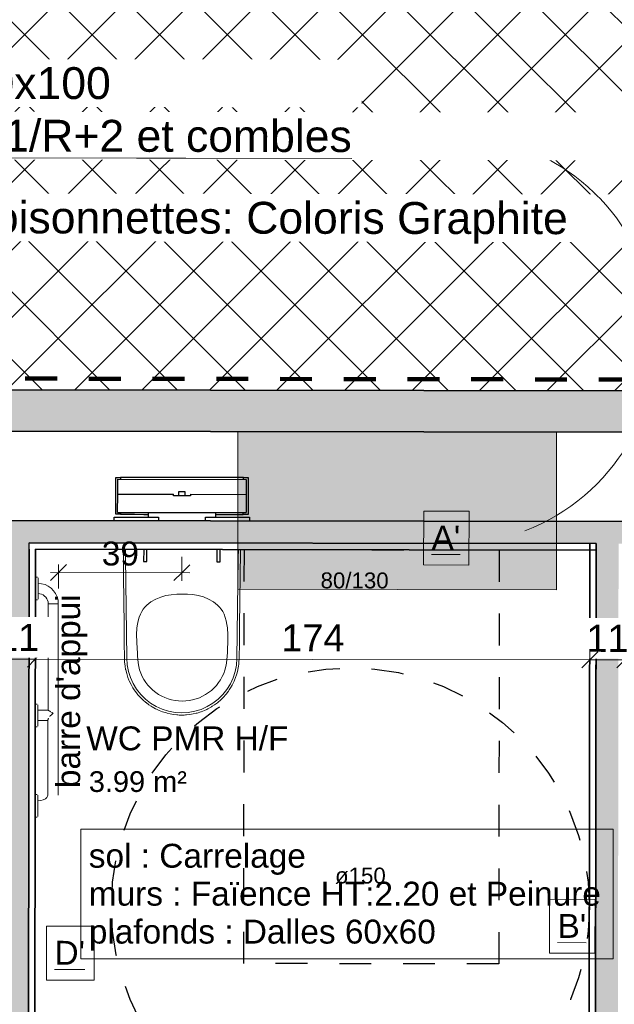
# Model space of a CAD drawing. Header units: metres. Extents: x 107 to 154, y -7 to 138.
# Tile 14 of 62: x 111.25 to 113.11, y 109.7 to 112.79. Entities that reach past the tile are written whole.
import ezdxf

# ---------------------------------------------------------------- set-up
doc = ezdxf.new("R2010")
doc.units = ezdxf.units.M
doc.linetypes.add('Caché', pattern=[0.003, 0.002, -0.001])
doc.linetypes.add('Centre', pattern=[0.0125, 0.0025, -0.001875, 0.00625, -0.001875])
for name, color, linetype, lineweight in [('A-ANNO-DIMS', 7, 'Continuous', 20), ('A-ANNO-DIMS-50', 7, 'Continuous', 20), ('A-AREA-IDEN', 7, 'Continuous', 20), ('A-DETL-GENF', 7, 'Continuous', 18), ('A-DETL-THIN', 7, 'Continuous', 18), ('A-FLOR-HRAL', 7, 'Continuous', 18), ('A-GENM', 7, 'Continuous', 18), ('A-WALL', 7, 'Continuous', 18), ('G-ANNO-TEXT', 7, 'Continuous', 20), ('G-IMPT', 7, 'Continuous', 18), ('I-WALL', 7, 'Continuous', 18), ('P-SANR-FIXT', 7, 'Continuous', 18)]:
    doc.layers.add(name, color=color, linetype=linetype, lineweight=lineweight)
doc.layers.add('A-DETL', color=7, linetype='Continuous', lineweight=18, true_color=0x00a600)
doc.layers.add('A-WALL-PATT', color=7, linetype='Continuous', true_color=0x2a2a2a)
doc.styles.add('Arial_3', font='arial.ttf', dxfattribs={"height": 0.065})
doc.styles.add('Arial_4', font='arial.ttf', dxfattribs={"height": 0.075})
doc.styles.add('Arial_5', font='arial.ttf', dxfattribs={"height": 0.085})
doc.styles.add('Arial_6', font='arial.ttf', dxfattribs={"height": 0.1})
doc.styles.add('Arial_8', font='arial.ttf', dxfattribs={"height": 0.05})
doc.styles.add('Arial_B', font='arial.ttf', dxfattribs={"height": 0.1})
doc.dimstyles.new('GRZRIG_Cotes_linéaires_-Arial_1_5_PMR', dxfattribs={"dimscale": 0.3048, "dimtxt": 0.076519, "dimasz": 0.164042, "dimexe": 0.082021, "dimexo": 0.0625, "dimgap": 8.2021e-05, "dimtad": 1, "dimdec": 0, "dimlfac": 100, "dimzin": 0, "dimdsep": 46, "dimtxsty": 'Arial_4', "dimblk1": 'OBLIQUE', "dimblk2": 'OBLIQUE', "dimsah": 1, "dimcen": 0.09, "dimdle": 0.082021, "dimazin": 0, "dimtfac": 1, "dimtdec": 4, "dimtix": 1, "dimtmove": 0, "dimatfit": 3, "dimfxl": 0.164042, "dimfxlon": 1, "dimtvp": 1, "dimtolj": 1, "dimtzin": 0, "dimarcsym": 2})
doc.dimstyles.new('GRZRIG_Cotes_linéaires_-Arial_1_7_op', dxfattribs={"dimscale": 0.3048, "dimtxt": 0.086722, "dimasz": 0.164042, "dimexe": 0.082021, "dimexo": 0.0625, "dimgap": 8.2021e-05, "dimtad": 1, "dimdec": 0, "dimlfac": 100, "dimzin": 0, "dimdsep": 46, "dimtxsty": 'Arial_5', "dimblk1": 'OBLIQUE', "dimblk2": 'OBLIQUE', "dimsah": 1, "dimcen": 0.09, "dimdle": 0.082021, "dimazin": 0, "dimtfac": 1, "dimtdec": 4, "dimtix": 1, "dimtmove": 0, "dimatfit": 3, "dimfxl": 0.164042, "dimfxlon": 1, "dimtvp": 1, "dimtfill": 1, "dimtolj": 1, "dimtzin": 0, "dimarcsym": 2})

# ---------------------------------------------------------------- blocks, each defined once
blk = doc.blocks.new('Type de main courante - Main courante_Interne_-V12-DCE-R-1 Proj 50')
at = {"layer": 'A-FLOR-HRAL'}
for p, q in [((157.9475, 5.6961), (157.9267, 5.6744)), ((157.9475, 5.6961), (159.5514, 4.163)), ((157.9267, 5.6744), (159.5408, 4.1316)), ((159.5408, 4.1316), (159.5514, 4.163))]:
    blk.add_line(p, q, dxfattribs=at)
blk = doc.blocks.new('400_74_Geberit_duofix_H112_sigma_12cm_adjustable_8cm - 400_74_Geberit_Duofix_H112_Sigma_12_cm_adjustable_8_cm-V48-DCE-R-1 Proj 50')
at = {"layer": 'P-SANR-FIXT', "lineweight": 25}
for p, q in [((-0.208, 0.1645), (-0.1975, 0.1645)), ((-0.208, 0.0485), (-0.208, 0.1645)), ((-0.2018, 0.1115), (-0.2018, 0.1585)), ((-0.2018, 0.1585), (0.2018, 0.1585)), ((-0.1975, 0.1645), (-0.1925, 0.1645)), ((-0.1925, 0.1645), (-0.1925, 0.1585)), ((-0.1892, 0.1645), (-0.1925, 0.1645)), ((-0.1492, 0.1645), (-0.1892, 0.1645)), ((0.1492, 0.1645), (-0.1492, 0.1645)), ((0.1892, 0.1645), (0.1492, 0.1645)), ((0.1925, 0.1645), (0.1892, 0.1645)), ((0.1925, 0.1585), (0.1925, 0.1645)), ((0.1925, 0.1645), (0.1975, 0.1645)), ((0.1975, 0.1645), (0.208, 0.1645)), ((0.2018, 0.1585), (0.2018, 0.1115)), ((0.208, 0.1645), (0.208, 0.0485)), ((-0.2018, 0.0545), (-0.2018, 0.1115)), ((-0.2018, 0.1115), (-0.0265, 0.1115)), ((-0.0265, 0.1065), (-0.0265, 0.1115)), ((0.0265, 0.1065), (-0.0265, 0.1065)), ((-0.0105, 0.119), (-0.0105, 0.1065)), ((0.0105, 0.119), (-0.0105, 0.119)), ((0.0105, 0.1065), (0.0105, 0.119)), ((0.0265, 0.1115), (0.2018, 0.1115)), ((0.0265, 0.1115), (0.0265, 0.1065)), ((0.2018, 0.1115), (0.2018, 0.0545)), ((-0.2125, 0.0286), (-0.2125, 0.04)), ((-0.2125, 0.04), (-0.0735, 0.04)), ((-0.1975, 0.0485), (-0.208, 0.0485)), ((-0.2018, 0.0545), (0.2018, 0.0545)), ((-0.1925, 0.0485), (-0.1975, 0.0485)), ((-0.1925, 0.0545), (-0.1925, 0.0485)), ((-0.1925, 0.0485), (-0.1892, 0.0485)), ((-0.1892, 0.0485), (-0.1492, 0.0485)), ((-0.1492, 0.0485), (-0.106, 0.0485)), ((-0.12, 0.0465), (-0.12, 0.0485)), ((-0.106, 0.0465), (-0.12, 0.0465)), ((-0.106, 0.0545), (-0.106, 0.04)), ((-0.0735, 0.04), (-0.0735, 0.0285)), ((0.0735, 0.04), (0.2125, 0.04)), ((0.0735, 0.0285), (0.0735, 0.04)), ((0.106, 0.04), (0.106, 0.0545)), ((0.106, 0.0485), (0.1492, 0.0485)), ((0.1492, 0.0485), (0.1892, 0.0485)), ((0.1892, 0.0485), (0.1925, 0.0485)), ((0.1925, 0.0485), (0.1925, 0.0545)), ((0.1975, 0.0485), (0.1925, 0.0485)), ((0.208, 0.0485), (0.1975, 0.0485)), ((0.2125, 0.04), (0.2125, 0.0285)), ((-0.12, -0.0615), (-0.12, -0.1)), ((-0.11, -0.1), (-0.11, -0.0615)), ((0.11, -0.0616), (0.11, -0.1)), ((0.12, -0.1), (0.12, -0.0615)), ((-0.12, -0.1), (-0.11, -0.1)), ((0.11, -0.1), (0.12, -0.1))]:
    blk.add_line(p, q, dxfattribs=at)
blk = doc.blocks.new('Sanitary_Toilets_DURAVIT_257609-Wall-mounted-toilet - Default-4071893-DCE-R-1 Proj 50')
at = {"layer": 'G-IMPT', "flags": 128}
for points in [[(-0.184, 0.2504), (-0.1839, 0.2461), (-0.1838, 0.2408), (-0.1838, 0.2356), (-0.1837, 0.2303), (-0.1837, 0.225), (-0.1832, 0.1862), (-0.1827, 0.1474), (-0.1823, 0.1086), (-0.1818, 0.0698), (-0.1814, 0.031), (-0.1809, -0.0077), (-0.1805, -0.0465), (-0.18, -0.0861), (-0.18, -0.0869), (-0.18, -0.0877), (-0.18, -0.0885), (-0.18, -0.0893), (-0.1799, -0.0901), (-0.1799, -0.0909), (-0.1799, -0.0917), (-0.1799, -0.0917), (-0.1794, -0.1039), (-0.1789, -0.1092), (-0.178, -0.116), (-0.1761, -0.1265), (-0.1758, -0.128), (-0.1728, -0.1399), (-0.1717, -0.1435), (-0.169, -0.1515), (-0.1657, -0.16), (-0.1645, -0.1628), (-0.1591, -0.1738), (-0.1581, -0.1758), (-0.1531, -0.1844), (-0.1489, -0.1908), (-0.1463, -0.1945), (-0.1389, -0.2042), (-0.1384, -0.2048), (-0.1308, -0.2134), (-0.1265, -0.2177), (-0.1221, -0.222), (-0.1129, -0.2299), (-0.1118, -0.2308), (-0.1031, -0.2373), (-0.0958, -0.2421), (-0.0929, -0.2439), (-0.0822, -0.2499), (-0.0786, -0.2517), (-0.0712, -0.2551), (-0.0605, -0.2593), (-0.0598, -0.2595), (-0.0482, -0.2632), (-0.0458, -0.2638), (-0.0363, -0.2661), (-0.0307, -0.2671), (-0.0243, -0.2681), (-0.0154, -0.2691), (-0.0121, -0.2694), (-0.0077, -0.2696), (0.0001, -0.2698), (0.0078, -0.2696), (0.0123, -0.2694), (0.0155, -0.2691), (0.0244, -0.2681), (0.0308, -0.2671), (0.0364, -0.2661), (0.0459, -0.2638), (0.0483, -0.2632), (0.0599, -0.2595), (0.0606, -0.2593), (0.0713, -0.2551), (0.0787, -0.2517), (0.0824, -0.2499), (0.093, -0.2439), (0.0959, -0.2421), (0.1033, -0.2373), (0.112, -0.2308), (0.113, -0.2299), (0.1223, -0.222), (0.1267, -0.2177), (0.1309, -0.2134), (0.1385, -0.2048), (0.139, -0.2042), (0.1464, -0.1945), (0.1491, -0.1908), (0.1532, -0.1844), (0.1582, -0.1758), (0.1593, -0.1738), (0.1646, -0.1628), (0.1658, -0.16), (0.1692, -0.1515), (0.1718, -0.1435), (0.173, -0.1399), (0.1759, -0.128), (0.1763, -0.1265), (0.1781, -0.116), (0.179, -0.1092), (0.1795, -0.1039), (0.1801, -0.0917), (0.1801, -0.0917), (0.1801, -0.0909), (0.1801, -0.0901), (0.1801, -0.0893), (0.1801, -0.0885), (0.1801, -0.0877), (0.1801, -0.0869), (0.1806, -0.0465), (0.181, -0.0077), (0.1815, 0.031), (0.182, 0.0698), (0.1824, 0.1086), (0.1829, 0.1474), (0.1833, 0.1862), (0.1838, 0.225), (0.1838, 0.2303), (0.1839, 0.2356), (0.184, 0.2408), (0.184, 0.2461), (0.1841, 0.2503)], [(-0.177, 0.2504), (-0.1769, 0.2462), (-0.1767, 0.2287), (-0.1767, 0.2251), (-0.1729, -0.0916), (-0.1715, -0.1123), (-0.1675, -0.1327), (-0.1612, -0.1524), (-0.1525, -0.1713), (-0.1417, -0.189), (-0.1288, -0.2052), (-0.114, -0.2198), (-0.0976, -0.2326), (-0.0798, -0.2432), (-0.0609, -0.2517), (-0.0411, -0.2578), (-0.0207, -0.2615), (0.0001, -0.2628), (0.0208, -0.2615), (0.0412, -0.2578), (0.061, -0.2517), (0.08, -0.2432), (0.0978, -0.2326), (0.1141, -0.2198), (0.1289, -0.2052), (0.1418, -0.189), (0.1527, -0.1713), (0.1613, -0.1524), (0.1677, -0.1327), (0.1716, -0.1123), (0.1731, -0.0916), (0.1768, 0.2251), (0.1768, 0.2287), (0.1771, 0.2462), (0.1771, 0.2503)]]:
    blk.add_lwpolyline(points, dxfattribs=at)
blk.add_lwpolyline([(-0.14, -0.062), (-0.1414, -0.0398), (-0.1419, -0.0177), (-0.1408, 0.0045), (-0.1393, 0.0155), (-0.137, 0.0263), (-0.1339, 0.037), (-0.1297, 0.0472), (-0.1256, 0.055), (-0.1209, 0.0624), (-0.1157, 0.0689), (-0.1099, 0.075), (-0.1036, 0.0805), (-0.0968, 0.0856), (-0.082, 0.0942), (-0.0662, 0.1007), (-0.0499, 0.1053), (-0.0331, 0.1081), (-0.0162, 0.1096), (0.0009, 0.11), (0.0179, 0.1097), (0.0348, 0.1084), (0.0515, 0.1057), (0.0679, 0.1013), (0.0839, 0.0948), (0.0989, 0.0862), (0.1058, 0.0812), (0.1123, 0.0756), (0.1181, 0.0696), (0.1233, 0.0631), (0.1283, 0.0553), (0.1325, 0.047), (0.1365, 0.0367), (0.1395, 0.026), (0.1416, 0.0151), (0.143, 0.0041), (0.1445, -0.018), (0.1445, -0.0402), (0.1437, -0.0623), (0.1431, -0.0734), (0.1423, -0.0845), (0.1399, -0.1065), (0.1379, -0.1174), (0.1352, -0.1282), (0.1316, -0.1387), (0.1271, -0.1488), (0.1218, -0.1585), (0.1156, -0.1677), (0.1088, -0.1764), (0.1012, -0.1846), (0.0931, -0.1921), (0.0844, -0.1989), (0.0751, -0.2051), (0.0654, -0.2105), (0.0554, -0.2151), (0.045, -0.2189), (0.0343, -0.2219), (0.0234, -0.2241), (0.0124, -0.2254), (0.0013, -0.2258), (-0.0097, -0.2254), (-0.0208, -0.2241), (-0.0316, -0.2219), (-0.0423, -0.2189), (-0.0527, -0.215), (-0.0627, -0.2103), (-0.0724, -0.2049), (-0.0816, -0.1987), (-0.0903, -0.1918), (-0.0984, -0.1843), (-0.106, -0.1762), (-0.1129, -0.1675), (-0.1191, -0.1583), (-0.1245, -0.1486), (-0.1289, -0.1385), (-0.1324, -0.1279), (-0.1349, -0.1171), (-0.1366, -0.1062), (-0.1386, -0.0841), (-0.1393, -0.073)], close=True, dxfattribs=at)
blk = doc.blocks.new('Sanitary_Toilet-Accessories_DELABIE_35082W-Basic-angled-grab-bar-135deg - Sanitary_Toilet-Accessories_DELABIE_35082W-Basic-angled-grab-bar-135deg-4074236-DCE-R-1 Proj 50')
at = {"layer": 'A-GENM'}
for p, q in [((111.3059, 111.0286), (111.3059, 111.0277)), ((111.3059, 111.0277), (111.3059, 111.0285)), ((111.3059, 111.028), (111.3059, 111.0272)), ((111.3059, 111.0271), (111.3059, 111.0279)), ((111.3059, 111.0272), (111.3059, 111.0277)), ((111.3059, 111.0277), (111.3059, 111.0263)), ((111.3059, 111.0273), (111.3059, 111.0274)), ((111.3059, 111.0274), (111.3059, 111.0265)), ((111.3059, 111.0263), (111.3059, 111.0273)), ((111.3059, 111.0263), (111.3059, 111.0272)), ((111.3059, 111.0271), (111.3059, 111.0263)), ((111.3061, 111.0426), (111.306, 111.0277)), ((111.306, 111.0277), (111.306, 110.9756)), ((111.306, 110.9929), (111.306, 110.9905)), ((111.306, 110.9905), (111.306, 110.9872)), ((111.3412, 110.9611), (111.3374, 110.9611)), ((111.3454, 110.961), (111.3412, 110.9611)), ((111.3614, 110.961), (111.3454, 110.961)), ((111.3657, 110.961), (111.3615, 110.961)), ((111.3694, 110.961), (111.3657, 110.961)), ((111.337, 110.6269), (111.337, 110.6289)), ((111.337, 110.6289), (111.337, 110.6269)), ((111.3369, 110.5955), (111.3369, 110.597)), ((111.3369, 110.597), (111.3369, 110.5955)), ((111.3051, 110.353), (111.305, 110.306)), ((111.3051, 110.3598), (111.3051, 110.353)), ((111.305, 110.3056), (111.305, 110.2928)), ((111.305, 110.3005), (111.305, 110.2996))]:
    blk.add_line(p, q, dxfattribs=at)
at = {"layer": 'A-GENM', "flags": 128}
for points in [[(111.3054, 110.5946), (111.3138, 110.5946), (111.3223, 110.5946), (111.3307, 110.5946), (111.3369, 110.5946)], [(111.3369, 110.5946), (111.3307, 110.5946), (111.3223, 110.5946), (111.3138, 110.5946), (111.3054, 110.5946)]]:
    blk.add_lwpolyline(points, dxfattribs=at)
at = {"layer": 'A-GENM'}
for points, knots in [([(111.306, 111.0113), (111.306, 111.0097), (111.306, 111.007), (111.306, 111.0042), (111.306, 111.0031), (111.306, 111.0028)], [0.4550461, 0.4550461, 0.4550461, 0.4550461, 0.5555556, 0.6111111, 0.6301146, 0.6301146, 0.6301146, 0.6301146]), ([(111.3458, 110.6217), (111.3455, 110.622), (111.3449, 110.6223), (111.3442, 110.6228), (111.3436, 110.6231), (111.3431, 110.6235), (111.3424, 110.6239), (111.3416, 110.6244), (111.3408, 110.6249), (111.3402, 110.6252), (111.3398, 110.6255), (111.3394, 110.6257), (111.3389, 110.626), (111.3382, 110.6264), (111.3377, 110.6266), (111.3374, 110.6266)], [0.375, 0.375, 0.375, 0.375, 0.4375, 0.46875, 0.5, 0.53125, 0.5625, 0.625, 0.6875, 0.71875, 0.75, 0.78125, 0.8125, 0.875, 1, 1, 1, 1]), ([(111.3529, 110.6167), (111.3521, 110.616), (111.3507, 110.6149), (111.3491, 110.6136), (111.3482, 110.6129), (111.3475, 110.6123), (111.3468, 110.6117), (111.3459, 110.6109), (111.3449, 110.6099), (111.3438, 110.6088), (111.343, 110.608), (111.3426, 110.6076), (111.3424, 110.6073)], [0, 0, 0, 0, 0.125, 0.1875, 0.21875, 0.25, 0.28125, 0.3125, 0.375, 0.4375, 0.46875, 0.5, 0.5, 0.5, 0.5]), ([(111.346, 110.6109), (111.346, 110.611), (111.3465, 110.6115), (111.3479, 110.6128), (111.3501, 110.6148), (111.352, 110.6162), (111.3529, 110.6169)], [0.6782749, 0.6782749, 0.6782749, 0.6782749, 0.6875, 0.75, 0.875, 1, 1, 1, 1]), ([(111.3482, 110.6201), (111.3485, 110.6198), (111.3494, 110.6193), (111.3509, 110.6182), (111.352, 110.6174), (111.3527, 110.6169)], [0.75, 0.75, 0.75, 0.75, 0.8125, 0.875, 0.9859003, 0.9859003, 0.9859003, 0.9859003]), ([(111.3369, 110.5971), (111.337, 110.5977), (111.3372, 110.5988), (111.3378, 110.6002), (111.3381, 110.6011), (111.3384, 110.6015), (111.3385, 110.6017)], [0, 0, 0, 0, 0.125, 0.1875, 0.21875, 0.25, 0.25, 0.25, 0.25]), ([(111.305, 110.3394), (111.305, 110.3383), (111.305, 110.3357), (111.305, 110.3324), (111.305, 110.3307)], [0.4444444, 0.4444444, 0.4444444, 0.4444444, 0.5555556, 0.6603472, 0.6603472, 0.6603472, 0.6603472])]:
    blk.add_open_spline(points, degree=3, knots=knots, dxfattribs=at)
for points in [[(111.306, 110.9941), (111.306, 110.9934), (111.306, 110.9931), (111.306, 110.9931)], [(111.3529, 110.6169), (111.3522, 110.6174), (111.3514, 110.618), (111.3507, 110.6185)], [(111.3371, 110.596), (111.337, 110.5964), (111.3369, 110.5967), (111.3369, 110.5971)], [(111.305, 110.314), (111.305, 110.3135), (111.305, 110.313), (111.305, 110.3125)]]:
    blk.add_open_spline(points, degree=3, dxfattribs=at)
at = {"layer": 'G-IMPT'}
for p, q in [((111.3041, 111.0446), (111.2976, 111.0446)), ((111.2975, 110.9736), (111.304, 110.9736)), ((111.3374, 110.9611), (111.337, 110.6289)), ((111.369, 110.6289), (111.3694, 110.961)), ((111.3035, 110.6461), (111.297, 110.6461)), ((111.3374, 110.6266), (111.3055, 110.6266)), ((111.3054, 110.5946), (111.3369, 110.5946)), ((111.3369, 110.595), (111.3366, 110.3602)), ((111.3686, 110.3601), (111.3689, 110.595)), ((111.2969, 110.5751), (111.3034, 110.5751)), ((111.3031, 110.3618), (111.2966, 110.3618)), ((111.2965, 110.2908), (111.303, 110.2908))]:
    blk.add_line(p, q, dxfattribs=at)
at = {"layer": 'G-IMPT', "flags": 128}
for points in [[(111.306, 111.0251), (111.3171, 111.024), (111.3278, 111.0211), (111.3378, 111.0163), (111.3469, 111.0099), (111.3547, 111.002), (111.361, 110.9929), (111.3657, 110.9828), (111.3685, 110.9721), (111.3694, 110.961)], [(111.3694, 110.961), (111.3685, 110.9721), (111.3657, 110.9828), (111.361, 110.9929), (111.3547, 111.002), (111.3469, 111.0099), (111.3378, 111.0163), (111.3278, 111.0211), (111.3171, 111.024), (111.306, 111.0251)], [(111.3374, 110.9611), (111.337, 110.9666), (111.3356, 110.9719), (111.3333, 110.9769), (111.3301, 110.9815), (111.3263, 110.9854), (111.3218, 110.9886), (111.3168, 110.991), (111.3115, 110.9925), (111.306, 110.9931)], [(111.306, 110.9931), (111.3115, 110.9925), (111.3168, 110.991), (111.3218, 110.9886), (111.3263, 110.9854), (111.3301, 110.9815), (111.3333, 110.9769), (111.3356, 110.9719), (111.337, 110.9666), (111.3374, 110.9611)], [(111.3054, 110.6106), (111.3055, 110.6274), (111.3055, 110.6396), (111.3055, 110.6441), (111.3055, 110.6396), (111.3055, 110.6274), (111.3055, 110.6266)], [(111.3054, 110.5946), (111.3054, 110.5939), (111.3054, 110.5816), (111.3054, 110.5771), (111.3054, 110.5816), (111.3054, 110.5939), (111.3054, 110.6106)], [(111.369, 110.6289), (111.3689, 110.6195), (111.3689, 110.6105), (111.3689, 110.6022), (111.3689, 110.595)], [(111.3689, 110.595), (111.3689, 110.6022), (111.3689, 110.6105), (111.3689, 110.6195), (111.369, 110.6289)], [(111.305, 110.3423), (111.3141, 110.3432), (111.3223, 110.3455), (111.329, 110.349), (111.3335, 110.353), (111.3359, 110.3569), (111.3366, 110.3602)], [(111.3051, 110.353), (111.3051, 110.3539), (111.3051, 110.3548), (111.3051, 110.3556), (111.3051, 110.3563), (111.3051, 110.357), (111.3051, 110.3576), (111.3051, 110.3581), (111.3051, 110.3586), (111.3051, 110.359), (111.3051, 110.3593), (111.3051, 110.3595), (111.3051, 110.3597), (111.3051, 110.3597), (111.3051, 110.3598)]]:
    blk.add_lwpolyline(points, dxfattribs=at)
blk = doc.blocks.new('DIMBLOCK1-DCE-R-1 Proj 50')
at = {"layer": 'A-ANNO-DIMS-50', "color": 156, "true_color": 0x004080}
for p, q in [((111.7571, 111.0585), (111.7572, 111.1085)), ((111.3696, 111.0591), (111.3946, 111.0841)), ((111.3696, 111.0591), (111.3696, 111.0841)), ((111.7571, 111.0585), (111.7821, 111.0835)), ((111.7821, 111.0585), (111.3446, 111.0591)), ((111.3696, 111.0591), (111.3446, 111.0341)), ((111.3696, 111.0591), (111.3695, 111.0091)), ((111.7571, 111.0585), (111.732, 111.0336)), ((111.7571, 111.0585), (111.757, 111.0335))]:
    blk.add_line(p, q, dxfattribs=at)
at = {"layer": 'A-ANNO-DIMS-50', "color": 0, "insert": (111.5058, 111.1563), "char_height": 0.075, "width": 0.138441, "attachment_point": 1, "rotation": 359.9159, "line_spacing_factor": 0.941778, "style": 'Arial_4'}
blk.add_mtext('39', dxfattribs=at)
blk = doc.blocks.new('_Oblique')
at = {"color": 0, "linetype": 'ByBlock', "lineweight": -2}
blk.add_line((-0.5, -0.5), (0.5, 0.5), dxfattribs=at)
blk = doc.blocks.new('DIMBLOCK14-DCE-R-1 Proj 50')
at = {"layer": 'A-ANNO-DIMS-50'}
for p, q in [((113.0369, 110.7848), (113.062, 110.8098)), ((113.0369, 110.7848), (113.037, 110.8098)), ((113.1469, 110.7847), (113.172, 110.8097)), ((113.1469, 110.7847), (113.147, 110.8097)), ((113.0369, 110.7848), (113.0119, 110.7599)), ((113.1469, 110.7847), (113.0369, 110.7848)), ((113.0369, 110.7848), (113.0369, 110.7348)), ((113.1469, 110.7847), (113.1219, 110.7597)), ((113.1469, 110.7847), (113.1469, 110.7347))]:
    blk.add_line(p, q, dxfattribs=at)
at = {"layer": 'A-ANNO-DIMS-50', "color": 0, "insert": (113.0267, 110.8952), "char_height": 0.085, "width": 0.1569, "attachment_point": 1, "rotation": 359.9159, "line_spacing_factor": 0.941778, "style": 'Arial_5', "bg_fill": 3, "box_fill_scale": 1.25, "bg_fill_color": 256, "bg_fill_true_color": 13158600, "bg_fill_transparency": 0}
blk.add_mtext('11', dxfattribs=at)
blk = doc.blocks.new('DIMBLOCK15-DCE-R-1 Proj 50')
at = {"layer": 'A-ANNO-DIMS-50'}
for p, q in [((111.2972, 110.7874), (111.3222, 110.8124)), ((111.2972, 110.7874), (111.2972, 110.8124)), ((113.0369, 110.7848), (113.062, 110.8098)), ((113.0369, 110.7848), (113.037, 110.8098)), ((111.2972, 110.7874), (111.2722, 110.7624)), ((111.2972, 110.7874), (111.2971, 110.7374)), ((113.0369, 110.7848), (111.2972, 110.7874)), ((113.0369, 110.7848), (113.0119, 110.7599)), ((113.0369, 110.7848), (113.0369, 110.7348))]:
    blk.add_line(p, q, dxfattribs=at)
at = {"layer": 'A-ANNO-DIMS-50', "color": 0, "insert": (112.0692, 110.8966), "char_height": 0.085, "width": 0.23535, "attachment_point": 1, "rotation": 359.9159, "line_spacing_factor": 0.941778, "style": 'Arial_5', "bg_fill": 3, "box_fill_scale": 1.25, "bg_fill_color": 256, "bg_fill_true_color": 13158600, "bg_fill_transparency": 0}
blk.add_mtext('174', dxfattribs=at)
blk = doc.blocks.new('DIMBLOCK16-DCE-R-1 Proj 50')
at = {"layer": 'A-ANNO-DIMS-50'}
for p, q in [((111.1872, 110.7876), (111.1872, 110.8126)), ((111.1872, 110.7876), (111.2122, 110.8125)), ((111.2972, 110.7874), (111.3222, 110.8124)), ((111.2972, 110.7874), (111.2972, 110.8124)), ((111.1872, 110.7876), (111.1622, 110.7626)), ((111.1872, 110.7876), (111.1871, 110.7376)), ((111.2972, 110.7874), (111.1872, 110.7876)), ((111.2972, 110.7874), (111.2722, 110.7624)), ((111.2972, 110.7874), (111.2971, 110.7374))]:
    blk.add_line(p, q, dxfattribs=at)
at = {"layer": 'A-ANNO-DIMS-50', "color": 0, "insert": (111.177, 110.898), "char_height": 0.085, "width": 0.1569, "attachment_point": 1, "rotation": 359.9159, "line_spacing_factor": 0.941778, "style": 'Arial_5', "bg_fill": 3, "box_fill_scale": 1.25, "bg_fill_color": 256, "bg_fill_true_color": 13158600, "bg_fill_transparency": 0}
blk.add_mtext('11', dxfattribs=at)

msp = doc.modelspace()

# ---------------------------------------------------------------- hatches: boundary and pattern name
at = {"layer": 'A-DETL-GENF', "true_color": 0x808080}
h = msp.add_hatch(dxfattribs=at)
h.set_pattern_fill('FP_14', color=8, style=0, pattern_type=2)
h.set_pattern_definition([(45, (0, 0), (-0.10606602, 0.10606602), []), (135, (0, 0), (-0.10606602, -0.10606602), [])])
h.paths.add_polyline_path([(139.4207, 102.5827), (139.4207, 105.8676), (136.4537, 105.8713), (136.4515, 105.0462), (136.2515, 105.0462), (136.2514, 104.9867), (136.1814, 104.9869), (136.1814, 105.0019), (136.1514, 105.0019), (136.1537, 106.0017), (136.1507, 106.0017), (136.1507, 106.0467), (136.1807, 106.0467), (136.1807, 106.0616), (136.2507, 106.0616), (136.2507, 106.0016), (139.4207, 105.9978), (139.4207, 107.2476), (137.6577, 107.2498), (137.6579, 107.4198), (139.4207, 107.4176), (139.4207, 108.6676), (138.0495, 108.6693), (136.7325, 107.501), (136.2525, 107.5016), (136.2525, 107.4916), (136.1825, 107.4916), (136.1825, 107.5066), (136.1525, 107.5067), (136.1526, 107.6017), (136.6952, 107.6016), (138.0453, 108.7993), (139.4207, 108.7977), (139.4207, 111.4677), (138.9479, 111.4682), (138.948, 111.5682), (139.4207, 111.5677), (139.4207, 114.6781), (145.2207, 114.6781), (145.2207, 117.0755), (144.2998, 117.0766), (144.2986, 116.0516), (144.7485, 116.0511), (144.7477, 115.3436), (144.7177, 115.3436), (144.7176, 115.3286), (144.6476, 115.3287), (144.6484, 115.9512), (144.1984, 115.9518), (144.2013, 118.2768), (144.6513, 118.2768), (144.6521, 118.8987), (144.7221, 118.8986), (144.7221, 118.8836), (144.7521, 118.8836), (144.7512, 118.1761), (144.3012, 118.1762), (144.2999, 117.1766), (145.2207, 117.1755), (145.2207, 119.8755), (144.8033, 119.876), (144.8032, 119.776), (144.7532, 119.776), (144.7531, 119.7286), (144.7231, 119.7286), (144.7231, 119.7136), (144.6531, 119.7137), (144.6531, 119.7762), (144.6032, 119.7763), (144.6035, 120.0763), (144.6535, 120.0763), (144.6536, 120.1387), (144.7236, 120.1386), (144.7236, 120.1236), (144.7536, 120.1236), (144.7535, 120.0761), (144.8035, 120.076), (144.8035, 119.976), (145.2207, 119.976), (145.2207, 122.6755), (144.3067, 122.6766), (144.3055, 121.6766), (144.7555, 121.6761), (144.7546, 120.9686), (144.7246, 120.9686), (144.7246, 120.9536), (144.6546, 120.9537), (144.6554, 121.5762), (144.2054, 121.5768), (144.2082, 123.8768), (144.6582, 123.8768), (144.6589, 124.4687), (144.7289, 124.4686), (144.7289, 124.4536), (144.7589, 124.4536), (144.7581, 123.7761), (144.3081, 123.7762), (144.3068, 122.7766), (145.2207, 122.7755), (145.2207, 125.5755), (144.8103, 125.576), (144.8101, 125.376), (144.7601, 125.376), (144.76, 125.2986), (144.73, 125.2986), (144.7299, 125.2836), (144.6599, 125.2837), (144.66, 125.3762), (144.4801, 125.3764), (144.4836, 128.2614), (144.0236, 128.262), (144.0237, 128.332), (144.0387, 128.332), (144.0387, 128.362), (144.0837, 128.362), (144.0838, 128.3919), (144.4838, 128.3919), (144.4872, 131.2114), (144.5172, 131.2114), (144.5173, 131.2564), (144.5473, 131.2564), (144.5473, 131.2713), (144.6173, 131.2713), (144.6173, 131.2263), (144.8173, 131.226), (144.817, 131.026), (144.617, 131.0263), (144.6104, 125.6763), (145.2207, 125.676), (145.2207, 134.4405), (145.0012, 134.4407), (145.0016, 134.4309), (145.0112, 134.4308), (145.0111, 134.4258), (144.9711, 134.4258), (144.9711, 134.3859), (145.0111, 134.3858), (145.0111, 134.3808), (144.9511, 134.3809), (144.9511, 134.4309), (144.6212, 134.4309), (144.6191, 132.7013), (144.5491, 132.7013), (144.5491, 132.7163), (144.5191, 132.7164), (144.5191, 132.7614), (144.4892, 132.7614), (144.4902, 133.6088), (143.6714, 132.792), (143.6448, 132.8187), (142.6322, 131.809), (142.659, 131.7821), (142.1473, 131.2717), (142.1449, 129.3368), (142.0749, 129.3369), (142.0749, 129.3519), (142.0449, 129.3519), (142.0449, 129.3969), (142.015, 129.3968), (142.015, 129.3945), (141.8225, 129.3947), (141.8226, 129.4647), (141.8376, 129.4647), (141.8376, 129.4947), (141.8826, 129.4946), (141.8826, 129.4646), (142.0151, 129.4646), (142.017, 131.0295), (141.817, 131.0297), (141.817, 131.0584), (140.6171, 131.0613), (140.6162, 130.3662), (140.5662, 130.3663), (140.5671, 131.0615), (139.8671, 131.0632), (139.8659, 130.1446), (139.7959, 130.1447), (139.7959, 130.1597), (139.7659, 130.1597), (139.766, 130.2047), (139.796, 130.2047), (139.7971, 131.0633), (138.9971, 131.0653), (138.9951, 129.4682), (139.7951, 129.4672), (139.7951, 129.4697), (139.7651, 129.4697), (139.7651, 129.5147), (139.7951, 129.5147), (139.7952, 129.5297), (139.8652, 129.5296), (139.8651, 129.4671), (140.9476, 129.4658), (140.9476, 129.4958), (140.9926, 129.4957), (140.9926, 129.4657), (141.0076, 129.4657), (141.0075, 129.3957), (138.995, 129.3982), (138.9949, 129.2807), (138.9249, 129.2808), (138.9249, 129.2958), (138.8949, 129.2958), (138.8949, 129.3408), (138.9249, 129.3408), (138.9249, 129.3983), (138.055, 129.3993), (138.0552, 129.5318), (138.1252, 129.5318), (138.1252, 129.5168), (138.1551, 129.5167), (138.1551, 129.4717), (138.1251, 129.4717), (138.1251, 129.4693), (138.9251, 129.4683), (138.9271, 131.0655), (138.1271, 131.0674), (138.126, 130.2068), (138.156, 130.2067), (138.1559, 130.1617), (138.1259, 130.1617), (138.1259, 130.1468), (138.0559, 130.1468), (138.0571, 131.0676), (136.6427, 131.0711), (136.6381, 128.4011), (138.9238, 128.3983), (138.9238, 128.4058), (138.8938, 128.4058), (138.8938, 128.4508), (138.9238, 128.4508), (138.9239, 128.4658), (138.9939, 128.4657), (138.9938, 128.3982), (142.0138, 128.3945), (142.0139, 128.462), (142.0439, 128.462), (142.0439, 128.5069), (142.0739, 128.5069), (142.0739, 128.5219), (142.1439, 128.5218), (142.1439, 128.3943), (142.5338, 128.3938), (142.5338, 128.3638), (142.5787, 128.3638), (142.5787, 128.3338), (142.5937, 128.3338), (142.5936, 128.2638), (142.1436, 128.2643), (142.1435, 128.2043), (142.0735, 128.2044), (142.0735, 128.2194), (142.0436, 128.2194), (142.0436, 128.2644), (136.6379, 128.2711), (136.628, 122.5136), (142.0065, 122.507), (142.007, 122.8845), (142.037, 122.8845), (142.037, 122.9294), (142.067, 122.9294), (142.067, 122.9444), (142.1371, 122.9443), (142.1358, 121.9243), (142.0658, 121.9244), (142.0658, 121.9394), (142.0358, 121.9394), (142.0358, 121.9844), (142.0059, 121.9845), (142.0059, 122.407), (136.6278, 122.4136), (136.6179, 116.6561), (142.0293, 116.6494), (142.0332, 119.7794), (141.8032, 119.7797), (141.8035, 120.0797), (142.0035, 120.0795), (142.004, 120.4345), (142.034, 120.4345), (142.034, 120.4794), (142.064, 120.4794), (142.064, 120.4944), (142.134, 120.4943), (142.1292, 116.5493), (136.6178, 116.5561), (136.6123, 113.3711), (137.2503, 113.3703), (137.2481, 111.5703), (137.448, 111.5701), (137.4479, 111.4701), (136.609, 111.4711), (136.608, 110.8861), (136.5883, 110.8861), (136.5833, 108.9951), (136.5844, 108.5859), (133.9222, 108.5928), (133.9208, 107.4306), (133.9191, 107.4306), (133.9152, 105.9307), (133.919, 105.9306), (133.9188, 105.8206), (132.731, 105.8221), (132.7307, 105.1787), (132.7296, 102.7738), (132.7345, 102.7738), (132.7345, 102.5938), (132.7843, 102.5937), (132.7843, 102.5908), (133.5843, 102.5898), (133.5843, 102.5926), (133.6343, 102.5925), (133.6343, 102.5898), (134.4343, 102.5888), (134.4345, 102.7713), (134.4845, 102.7712), (134.4845, 102.5887), (134.682, 102.5885), (134.6822, 102.771), (134.7322, 102.7709), (134.7322, 102.5884), (136.1451, 102.5867), (136.1476, 103.5419), (136.1776, 103.5419), (136.1777, 103.5569), (136.2477, 103.5567), (136.2477, 103.4967), (136.4475, 103.4962), (136.4451, 102.5863), (138.3415, 102.584)])
h.paths.add_polyline_path([(114.672, 102.618), (114.6771, 106.103), (111.8034, 106.1067), (108.3438, 106.1109), (108.3438, 106.1409), (108.2988, 106.141), (108.2988, 106.171), (108.2839, 106.171), (108.2839, 106.241), (109.2073, 106.2399), (109.2152, 111.6349), (109.2631, 111.6348), (109.2644, 112.7098), (109.2944, 112.7098), (109.2945, 112.7548), (109.3245, 112.7548), (109.3245, 112.7697), (109.3945, 112.7697), (109.3932, 111.6947), (109.5932, 111.6944), (109.5932, 111.6344), (114.6931, 111.6281), (114.6964, 114.2981), (109.5964, 114.3044), (109.5963, 114.2694), (109.3963, 114.2696), (109.3963, 114.1996), (109.3263, 114.1997), (109.3263, 114.2147), (109.2963, 114.2148), (109.2963, 114.2598), (109.2663, 114.2598), (109.268, 115.6173), (109.338, 115.6172), (109.338, 115.6022), (109.368, 115.6022), (109.368, 115.5572), (109.3979, 115.5571), (109.3966, 114.4696), (109.5966, 114.4694), (109.5966, 114.4344), (111.5465, 114.432), (111.5469, 114.732), (113.3569, 114.7298), (113.3569, 114.4298), (114.6965, 114.4281), (114.7171, 131.0981), (109.6171, 131.1044), (109.617, 131.0694), (109.417, 131.0696), (109.4136, 128.2396), (109.3836, 128.2396), (109.3835, 128.1947), (109.3535, 128.1947), (109.3535, 128.1797), (109.2835, 128.1798), (109.2871, 131.1048), (106.9471, 131.1072), (106.9453, 129.6927), (106.8753, 129.6928), (106.8753, 129.7078), (106.8454, 129.7079), (106.8454, 129.7529), (106.8154, 129.7529), (106.817, 131.0728), (106.617, 131.0731), (106.6173, 131.2731), (106.7673, 131.2731), (106.7698, 133.2929), (106.6099, 133.2928), (106.6099, 128.4381), (106.8138, 128.4378), (106.8143, 128.8179), (106.8443, 128.8179), (106.8443, 128.8629), (106.8743, 128.8629), (106.8743, 128.8778), (106.9443, 128.8777), (106.9423, 127.1927), (106.8723, 127.1928), (106.8723, 127.2078), (106.8423, 127.2079), (106.8423, 127.2529), (106.8123, 127.2529), (106.8136, 128.3078), (106.6099, 128.3078), (106.6105, 125.7231), (106.8105, 125.7228), (106.8112, 126.3179), (106.8412, 126.3179), (106.8412, 126.3629), (106.8712, 126.3629), (106.8712, 126.3778), (106.9413, 126.3777), (106.9388, 124.3927), (106.8688, 124.3928), (106.8688, 124.4078), (106.8388, 124.4079), (106.8388, 124.4529), (106.8089, 124.4529), (106.8101, 125.4228), (106.6101, 125.4231), (106.6099, 125.3957), (106.6099, 122.9231), (106.807, 122.9228), (106.8077, 123.5179), (106.8377, 123.5179), (106.8378, 123.5629), (106.8678, 123.5629), (106.8678, 123.5778), (106.9378, 123.5777), (106.9365, 122.5077), (106.6099, 122.5077), (106.6099, 117.3234), (106.9301, 117.3227), (106.929, 116.4027), (106.859, 116.4028), (106.859, 116.4178), (106.829, 116.4178), (106.829, 116.4628), (106.799, 116.4629), (106.7997, 117.0232), (106.6099, 117.0232), (106.6099, 111.6981), (106.7932, 111.6979), (106.7939, 112.2729), (106.8239, 112.2729), (106.8239, 112.3179), (106.8539, 112.3179), (106.8539, 112.3328), (106.924, 112.3328), (106.9181, 107.5477), (106.8481, 107.5478), (106.8481, 107.5628), (106.8181, 107.5629), (106.8181, 107.6079), (106.7881, 107.6079), (106.7929, 111.4479), (106.6099, 111.4479), (106.6099, 106.0731), (106.7862, 106.0729), (106.787, 106.6729), (106.817, 106.6729), (106.817, 106.7179), (106.847, 106.7179), (106.847, 106.7328), (106.9171, 106.7327), (106.917, 106.2427), (107.4689, 106.242), (107.4689, 106.172), (107.4539, 106.172), (107.4538, 106.142), (107.4088, 106.142), (107.4088, 106.1121), (106.9163, 106.1127), (106.9162, 106.0179), (106.9135, 103.8302), (106.8435, 103.8303), (106.8435, 103.8453), (106.8135, 103.8453), (106.8135, 103.8903), (106.7835, 103.8904), (106.786, 105.8729), (106.6099, 105.8729), (106.6099, 102.625), (106.782, 102.6248), (106.7824, 102.9554), (106.8124, 102.9554), (106.8125, 103.0003), (106.8425, 103.0003), (106.8425, 103.0153), (106.9125, 103.0152), (106.9125, 102.6247), (113.8492, 102.6187)])
h.paths.add_polyline_path([(109.586, 105.8694), (109.386, 105.8697), (109.3864, 106.0697), (109.5862, 106.0694)])
h.paths.add_polyline_path([(138.0708, 106.0519), (138.0704, 106.0529), (138.0709, 106.0529)])
h.paths.add_polyline_path([(138.0723, 107.1919), (138.0719, 107.1929), (138.0723, 107.1929)])
h.paths.add_polyline_path([(137.198, 111.5704), (137.1981, 111.6204), (137.2081, 111.6204), (137.209, 112.3204), (137.199, 112.3204), (137.199, 112.3704), (136.6106, 112.3711), (136.6092, 111.5711), (137.0921, 111.5705)])
h.paths.add_polyline_path([(137.1991, 112.4704), (137.1992, 112.5204), (137.2092, 112.5204), (137.2101, 113.2204), (137.2001, 113.2204), (137.2001, 113.2704), (136.6121, 113.2711), (136.6107, 112.4711), (137.1491, 112.4705)])
h.paths.add_polyline_path([(113.2346, 112.8799), (110.3846, 112.8834), (110.3848, 113.0534), (112.619, 113.0507), (112.619, 113.048), (112.6304, 113.048), (112.6292, 113.0507), (113.2348, 113.0499)])
h.paths.add_polyline_path([(110.7937, 113.1028), (110.7933, 113.1039), (110.7937, 113.1039)])
h.paths.add_polyline_path([(106.925, 113.1478), (106.855, 113.1478), (106.855, 113.1628), (106.825, 113.1629), (106.825, 113.2079), (106.795, 113.2079), (106.7964, 114.3079), (106.7489, 114.3079), (106.7489, 114.3379), (106.7339, 114.3379), (106.734, 114.4079), (106.7965, 114.4079), (106.7979, 115.5279), (106.8279, 115.5279), (106.8279, 115.5728), (106.8579, 115.5728), (106.858, 115.5878), (106.928, 115.5877), (106.925, 113.1628)])
h.paths.add_polyline_path([(110.7951, 114.2428), (110.7947, 114.2439), (110.7951, 114.2439)])
h.paths.add_polyline_path([(113.3065, 114.4298), (113.3065, 114.6798), (111.5968, 114.6819), (111.5968, 114.4319), (112.9087, 114.4303)])
h.paths.add_polyline_path([(109.339, 116.4322), (109.269, 116.4323), (109.2777, 123.4973), (109.3477, 123.4972), (109.3477, 123.4822), (109.3777, 123.4822), (109.3777, 123.4372), (109.4076, 123.4371), (109.407, 122.9196), (109.607, 122.9194), (109.6066, 122.6194), (109.4066, 122.6196), (109.4001, 117.3196), (109.6001, 117.3194), (109.5997, 117.0194), (109.3997, 117.0196), (109.3991, 116.4921), (109.3691, 116.4921), (109.369, 116.4472), (109.339, 116.4472), (109.339, 116.4323)])
h.paths.add_polyline_path([(142.1381, 123.7593), (142.0681, 123.7594), (142.0681, 123.7744), (142.0381, 123.7744), (142.0381, 123.8194), (142.0081, 123.8195), (142.0101, 125.3795), (141.8101, 125.3797), (141.8104, 125.6797), (142.0104, 125.6795), (142.0117, 126.7145), (142.0417, 126.7145), (142.0418, 126.7594), (142.0718, 126.7594), (142.0718, 126.7744), (142.1418, 126.7743), (142.1381, 123.7744)])
h.paths.add_polyline_path([(109.3487, 124.3122), (109.2787, 124.3123), (109.2812, 126.3498), (109.3512, 126.3497), (109.3512, 126.3347), (109.3812, 126.3347), (109.3812, 126.2897), (109.4112, 126.2896), (109.4104, 125.7196), (109.6104, 125.7194), (109.6101, 125.4194), (109.4101, 125.4196), (109.4088, 124.3721), (109.3788, 124.3721), (109.3787, 124.3272), (109.3487, 124.3272), (109.3487, 124.3122)])
h.paths.add_polyline_path([(106.7699, 133.3629), (106.7712, 134.4663), (106.6099, 134.4662), (106.6099, 133.3631)])
at = {"layer": 'A-DETL-GENF', "true_color": 0xffd9d9}
h = msp.add_hatch(color=254, dxfattribs=at)
h.paths.add_polyline_path([(112.9323, 111.0053), (112.9325, 111.15), (111.9325, 111.1514), (111.9323, 111.0065), (112.6426, 111.0056)])
h.paths.add_polyline_path([(112.9326, 111.22), (112.9329, 111.5003), (111.9329, 111.5015), (111.9326, 111.2214), (112.6426, 111.2204)])
at = {"layer": 'A-WALL-PATT'}
msp.add_hatch(color=256, dxfattribs=at).paths.add_polyline_path([(114.7151, 111.4981), (114.7153, 111.6281), (109.5931, 111.6344), (109.5932, 111.5044), (113.8492, 111.4992)])
at = {"layer": 'A-WALL-PATT', "true_color": 0xc0c0c0}
for points in [[(114.7146, 111.1474), (114.7147, 111.2174), (109.3926, 111.2252), (109.393, 111.1552), (114.6034, 111.1475)], [(111.2743, 108.8325), (111.2782, 111.1524), (111.2083, 111.1525), (111.2043, 108.8326), (111.2083, 108.8326)], [(113.1246, 108.83), (113.1246, 108.8302), (113.1275, 111.1497), (113.0575, 111.1497), (113.0546, 108.8301), (113.0575, 108.8301)]]:
    msp.add_hatch(color=9, dxfattribs=at).paths.add_polyline_path(points)

# ---------------------------------------------------------------- linework, layer by layer
at = {"layer": 'A-AREA-IDEN', "flags": 128}
msp.add_lwpolyline([(111.44, 110.2533), (113.1105, 110.2533), (113.1105, 109.8458), (111.44, 109.8458)], close=True, dxfattribs=at)
at = {"layer": 'A-DETL', "color": 1, "linetype": 'Centre', "lineweight": 100, "true_color": 0xff0000}
msp.add_line((109.2653, 111.671), (114.7341, 111.6629), dxfattribs=at)
at = {"layer": 'A-DETL', "color": 156, "linetype": 'Caché', "lineweight": 25, "true_color": 0x004080}
for p, q in [((111.9513, 109.8314), (111.9532, 111.1314)), ((111.9532, 111.1314), (112.7532, 111.1302)), ((112.7532, 111.1302), (112.7513, 109.8302)), ((112.7513, 109.8302), (111.9513, 109.8314))]:
    msp.add_line(p, q, dxfattribs=at)
msp.add_circle((112.286, 110.01), 0.75, dxfattribs=at)
at = {"layer": 'A-DETL-THIN'}
for p, q in [((111.9329, 111.5015), (111.9323, 111.0065)), ((112.9329, 111.5003), (111.9329, 111.5015)), ((112.9323, 111.0053), (112.9329, 111.5003)), ((111.9323, 111.0065), (112.9323, 111.0053))]:
    msp.add_line(p, q, dxfattribs=at)
at = {"layer": 'A-WALL', "lineweight": 35}
for p, q in [((109.5931, 111.6344), (114.734, 111.6281)), ((109.5929, 111.5044), (114.7339, 111.4981))]:
    msp.add_line(p, q, dxfattribs=at)
at = {"layer": 'A-WALL', "lineweight": 25}
for p, q in [((111.2782, 111.1324), (111.2783, 111.1524)), ((113.0575, 111.1298), (113.0575, 111.1498))]:
    msp.add_line(p, q, dxfattribs=at)
at = {"layer": 'G-ANNO-TEXT'}
msp.add_line((112.6681, 112.4289), (112.6648, 112.4289), dxfattribs=at)
at = {"layer": 'G-ANNO-TEXT', "flags": 128}
for points in [[(112.5159, 111.2518), (112.6584, 111.2516), (112.6581, 111.0826), (112.5156, 111.0828)], [(112.9112, 110.0331), (113.0537, 110.0329), (113.0534, 109.8639), (112.9109, 109.8641)], [(111.3325, 109.9487), (111.482, 109.9485), (111.4818, 109.7795), (111.3323, 109.7797)]]:
    msp.add_lwpolyline(points, close=True, dxfattribs=at)
at = {"layer": 'I-WALL', "lineweight": 35}
for p, q in [((109.3926, 111.2252), (114.7335, 111.2173)), ((111.2783, 111.1524), (113.0575, 111.1498)), ((113.0341, 108.8497), (113.0375, 111.1498)), ((113.0575, 111.1498), (113.0541, 108.8301)), ((111.2743, 108.8325), (111.2777, 111.1324)), ((111.2782, 111.1324), (111.2744, 108.8523)), ((111.2782, 111.1324), (111.2777, 111.1324)), ((111.2977, 111.1324), (111.2943, 108.8325)), ((113.0575, 111.1298), (111.2977, 111.1324)), ((113.0546, 108.8301), (113.0575, 111.1298))]:
    msp.add_line(p, q, dxfattribs=at)

# ---------------------------------------------------------------- block references
at = {"layer": 'A-FLOR-HRAL', "rotation": 43.63743700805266}
msp.add_blockref('Type de main courante - Main courante_Interne_-V12-DCE-R-1 Proj 50', (0, 0), dxfattribs=at)
at = {"layer": 'A-GENM'}
msp.add_blockref('Sanitary_Toilet-Accessories_DELABIE_35082W-Basic-angled-grab-bar-135deg - Sanitary_Toilet-Accessories_DELABIE_35082W-Basic-angled-grab-bar-135deg-4074236-DCE-R-1 Proj 50', (0, 0), dxfattribs=at)
at = {"layer": 'G-IMPT', "color": 7, "true_color": 0xffffff, "rotation": 359.9294002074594}
msp.add_blockref('Sanitary_Toilets_DURAVIT_257609-Wall-mounted-toilet - Default-4071893-DCE-R-1 Proj 50', (111.7569, 110.8813), dxfattribs=at)
at = {"layer": 'P-SANR-FIXT', "lineweight": 25, "rotation": 359.9294002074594}
msp.add_blockref('400_74_Geberit_duofix_H112_sigma_12cm_adjustable_8cm - 400_74_Geberit_Duofix_H112_Sigma_12_cm_adjustable_8_cm-V48-DCE-R-1 Proj 50', (111.7573, 111.1932), dxfattribs=at)

# ---------------------------------------------------------------- texts
at = {"layer": 'A-AREA-IDEN', "char_height": 0.075, "attachment_point": 1, "style": 'Arial_4'}
for s, insert, width in [('WC PMR H/F', (111.4571, 110.5759), 0.785654), ('sol : Carrelage', (111.465, 110.2074), 0.817721), ('murs : Faïence HT:2.20 et Peinure', (111.465, 110.0883), 1.960126), ('plafonds : Dalles 60x60', (111.465, 109.9692), 1.314767)]:
    msp.add_mtext(s, dxfattribs=dict(at, insert=insert, width=width))
at = {"layer": 'A-AREA-IDEN', "color": 251, "true_color": 0x505050, "insert": (111.465, 110.4352), "char_height": 0.065, "width": 0.368776, "attachment_point": 1, "style": 'Arial_3'}
msp.add_mtext('3.99 m²', dxfattribs=at)
at = {"layer": 'G-ANNO-TEXT', "char_height": 0.075, "attachment_point": 1, "rotation": 359.9159, "style": 'Arial_4'}
for s, insert, width in [("\\LA'", (112.5408, 111.2059), 0.108228), ("\\LB'", (112.9361, 109.9871), 0.108228), ("\\LD'", (111.3575, 109.9028), 0.116245)]:
    msp.add_mtext(s, dxfattribs=dict(at, insert=insert, width=width))
at = {"layer": 'G-ANNO-TEXT', "color": 156, "true_color": 0x004080, "attachment_point": 1}
for s, insert, char_height, width, rotation, style in [('80/130', (112.1924, 111.0595), 0.05, 0.264557, 359.9159, 'Arial_8'), ("barre d'appui ", (111.3628, 110.3823), 0.075, 0.745569, 90, 'Arial_4'), ('ø150', (112.2378, 110.1328), 0.05, 0.192405, 359.9159, 'Arial_8')]:
    msp.add_mtext(s, dxfattribs=dict(at, insert=insert, char_height=char_height, width=width, rotation=rotation, style=style))

# ---------------------------------------------------------------- dimensions: what is measured, and where the dimension line sits
at = {"layer": 'A-ANNO-DIMS', "color": 156, "true_color": 0x004080}
dim = msp.add_linear_dim(base=(111.3696, 111.0591), p1=(111.7572, 111.1085), p2=(111.3695, 111.0091), angle=359.9159, dimstyle='GRZRIG_Cotes_linéaires_-Arial_1_5_PMR', override={"dimpost": '<>', "dimfxl": 0.400188}, dxfattribs=at)
dim.commit()
dim.dimension.update_dxf_attribs({"geometry": 'DIMBLOCK1-DCE-R-1 Proj 50', "text_midpoint": (111.5634, 111.0972)})

# ---------------------------------------------------------------- next in the draw order: texts
at = {"layer": 'G-ANNO-TEXT', "char_height": 0.1, "attachment_point": 1, "style": 'Arial_6', "bg_fill": 3, "box_fill_scale": 1.25, "bg_fill_color": 256, "bg_fill_true_color": 13158600, "bg_fill_transparency": 0}
for s, insert, width, rotation in [('gaine extraction CTA cafette dimension int 50x100', (108.4128, 112.6495), 3.884176, 359.9294), ('Cloisonnettes: Coloris Graphite', (111.0352, 112.2244), 2.401054, 359.9159)]:
    msp.add_mtext(s, dxfattribs=dict(at, insert=insert, width=width, rotation=rotation))

# ---------------------------------------------------------------- next in the draw order: dimensions: what is measured, and where the dimension line sits
at = {"layer": 'A-ANNO-DIMS'}
dim = msp.add_linear_dim(base=(113.0369, 110.7848), p1=(113.1469, 110.7347), p2=(113.0369, 110.7348), angle=359.9159, dimstyle='GRZRIG_Cotes_linéaires_-Arial_1_7_op', override={"dimpost": '<>', "dimfxl": 0.11}, dxfattribs=at)
dim.commit()
dim.dimension.update_dxf_attribs({"geometry": 'DIMBLOCK14-DCE-R-1 Proj 50', "text_midpoint": (113.092, 110.8275)})

# ---------------------------------------------------------------- next in the draw order: linework, layer by layer
at = {"layer": 'G-ANNO-TEXT'}
msp.add_arc((112.6047, 111.7901), 0.642, 290.9089, 84.3279, dxfattribs=at)

# ---------------------------------------------------------------- next in the draw order: dimensions: what is measured, and where the dimension line sits
at = {"layer": 'A-ANNO-DIMS'}
dim = msp.add_linear_dim(base=(111.2972, 110.7874), p1=(113.0369, 110.7348), p2=(111.2971, 110.7374), angle=359.9159, dimstyle='GRZRIG_Cotes_linéaires_-Arial_1_7_op', override={"dimpost": '<>', "dimfxl": 1.739737}, dxfattribs=at)
dim.commit()
dim.dimension.update_dxf_attribs({"geometry": 'DIMBLOCK15-DCE-R-1 Proj 50', "text_midpoint": (112.1671, 110.8288)})

# ---------------------------------------------------------------- next in the draw order: texts
at = {"layer": 'G-ANNO-TEXT', "insert": (108.4126, 112.4842), "char_height": 0.1, "width": 5.030589, "attachment_point": 1, "rotation": 359.9294, "style": 'Arial_B', "bg_fill": 3, "box_fill_scale": 1.25, "bg_fill_color": 256, "bg_fill_true_color": 13158600, "bg_fill_transparency": 0}
msp.add_mtext("\\LSur l'ensemble des étages Rez De Jardin/R+1/R+2 et combles", dxfattribs=at)

# ---------------------------------------------------------------- next in the draw order: dimensions: what is measured, and where the dimension line sits
at = {"layer": 'A-ANNO-DIMS'}
dim = msp.add_linear_dim(base=(111.1872, 110.7876), p1=(111.2971, 110.7374), p2=(111.1871, 110.7376), angle=359.9159, dimstyle='GRZRIG_Cotes_linéaires_-Arial_1_7_op', override={"dimpost": '<>', "dimfxl": 0.11}, dxfattribs=at)
dim.commit()
dim.dimension.update_dxf_attribs({"geometry": 'DIMBLOCK16-DCE-R-1 Proj 50', "text_midpoint": (111.2423, 110.8302)})

doc.saveas('drawing.dxf')
